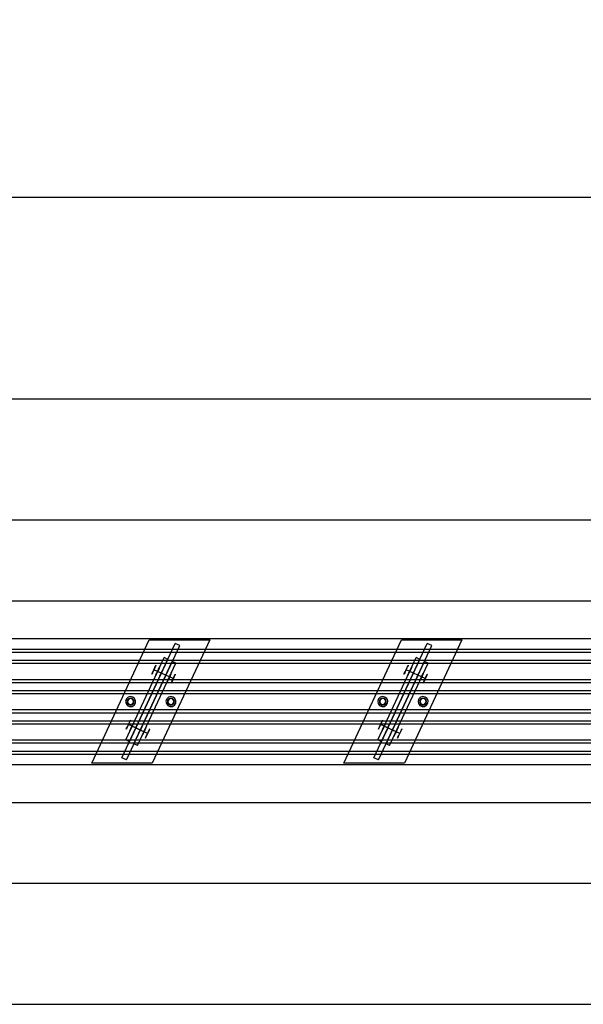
# Model space of a CAD drawing. Header units: millimetres. Extents: x 0 to 5490, y -1212 to 1798.
# Tile 10 of 14: x 2745 to 3304, y -1000 to -24. Entities that reach past the tile are written whole.
import ezdxf

# ---------------------------------------------------------------- set-up
doc = ezdxf.new("R2010")
doc.units = ezdxf.units.MM
doc.layers.add('TI-CONTEXT', color=8, linetype='Continuous')
doc.layers.add('TI-PRODUCT', color=7, linetype='Continuous')
doc.dimstyles.get("Standard").update_dxf_attribs({"dimtxt": 2.5, "dimasz": 2.5, "dimexe": 1.25, "dimexo": 0.625, "dimtad": 1, "dimtxsty": 'Standard', "dimcen": 2.5, "dimazin": 3, "dimtfac": 1, "dimtmove": 0, "dimatfit": 3, "dimarcsym": 0})

# ---------------------------------------------------------------- blocks, each defined once
blk = doc.blocks.new('_CLOSEDFILLED')
at = {"color": 0, "linetype": 'ByBlock'}
blk.add_solid([(-1, 0.164), (0, 0), (-1, -0.164)], dxfattribs=at)
blk = doc.blocks.new('*D0')
for p, q in [((0, 0), (0, -200)), ((4000, 0), (4000, -200)), ((16, -200), (1916, -200)), ((2084, -200), (3984, -200))]:
    blk.add_line(p, q)
at = {"layer": 'Defpoints'}
for p in [(0, 0), (4000, 0), (0, -200)]:
    blk.add_point(p, dxfattribs=at)
at = {"xscale": 16, "yscale": 16, "rotation": 180}
blk.add_blockref('_CLOSEDFILLED', (0, -200), dxfattribs=at)
at = {"xscale": 16, "yscale": 16}
blk.add_blockref('_CLOSEDFILLED', (4000, -200), dxfattribs=at)
at = {"insert": (2000, -200), "char_height": 28, "attachment_point": 5}
blk.add_mtext('4000 *', dxfattribs=at)

msp = doc.modelspace()

# ---------------------------------------------------------------- linework, layer by layer
at = {"layer": 'TI-CONTEXT'}
for points in [[(0, -400), (4000, -400)], [(0, -400), (4000, -400)], [(0, -520), (4000, -520)], [(0, -600), (4000, -600)], [(0, -800), (4000, -800)], [(0, -880), (4000, -880)], [(0, -1000), (4000, -1000)], [(0, -1000), (4000, -1000)]]:
    msp.add_lwpolyline(points, dxfattribs=at)
at = {"layer": 'TI-PRODUCT'}
for points in [[(0, -637.5), (4000, -637.5)], [(0, -637.5), (4000, -637.5)], [(2816.473, -761.176), (2873.527, -638.824)], [(2816.473, -761.176), (2873.527, -638.824)], [(2846.321, -755.588), (2899.148, -642.299)], [(2846.321, -755.588), (2899.148, -642.299)], [(2873.527, -638.824), (2933.527, -638.824)], [(2873.527, -638.824), (2933.527, -638.824)], [(2933.527, -638.824), (2876.473, -761.176)], [(2933.527, -638.824), (2876.473, -761.176)], [(2903.679, -644.412), (2899.148, -642.299)], [(2903.679, -644.412), (2899.148, -642.299)], [(3066.473, -761.176), (3123.527, -638.824)], [(3066.473, -761.176), (3123.527, -638.824)], [(3096.321, -755.588), (3149.148, -642.299)], [(3096.321, -755.588), (3149.148, -642.299)], [(3123.527, -638.824), (3183.527, -638.824)], [(3123.527, -638.824), (3183.527, -638.824)], [(3183.527, -638.824), (3126.473, -761.176)], [(3183.527, -638.824), (3126.473, -761.176)], [(3153.679, -644.412), (3149.148, -642.299)], [(3153.679, -644.412), (3149.148, -642.299)], [(0, -648), (4000, -648)], [(0, -651), (4000, -651)], [(2850.852, -757.701), (2903.679, -644.412)], [(2850.852, -757.701), (2903.679, -644.412)], [(3100.852, -757.701), (3153.679, -644.412)], [(3100.852, -757.701), (3153.679, -644.412)], [(0, -659), (4000, -659)], [(0, -662), (4000, -662)], [(2850.091, -738.037), (2888.127, -656.469)], [(2850.091, -738.037), (2888.127, -656.469)], [(2853.716, -739.727), (2891.752, -658.16)], [(2853.716, -739.727), (2891.752, -658.16)], [(2858.248, -741.84), (2896.284, -660.273)], [(2858.248, -741.84), (2896.284, -660.273)], [(2861.873, -743.531), (2899.909, -661.963)], [(2861.873, -743.531), (2899.909, -661.963)], [(2891.752, -658.16), (2888.127, -656.469)], [(2891.752, -658.16), (2888.127, -656.469)], [(2899.909, -661.963), (2896.284, -660.273)], [(2899.909, -661.963), (2896.284, -660.273)], [(3100.091, -738.037), (3138.127, -656.469)], [(3100.091, -738.037), (3138.127, -656.469)], [(3103.716, -739.727), (3141.752, -658.16)], [(3103.716, -739.727), (3141.752, -658.16)], [(3108.248, -741.84), (3146.284, -660.273)], [(3108.248, -741.84), (3146.284, -660.273)], [(3111.873, -743.531), (3149.909, -661.963)], [(3111.873, -743.531), (3149.909, -661.963)], [(3141.752, -658.16), (3138.127, -656.469)], [(3141.752, -658.16), (3138.127, -656.469)], [(3149.909, -661.963), (3146.284, -660.273)], [(3149.909, -661.963), (3146.284, -660.273)], [(2878.162, -668.373), (2879.144, -666.267), (2879.901, -664.644), (2880.26, -663.875), (2880.138, -664.136), (2879.564, -665.368), (2878.668, -667.289), (2877.657, -669.458), (2876.761, -671.378), (2876.187, -672.61), (2876.065, -672.872), (2876.423, -672.103), (2877.18, -670.479), (2878.162, -668.373)], [(2881.788, -670.064), (2878.162, -668.373)], [(2881.788, -670.064), (2882.77, -667.958), (2883.527, -666.334), (2883.885, -665.565), (2883.763, -665.827), (2883.189, -667.059), (2882.293, -668.979), (2881.282, -671.148), (2880.386, -673.069), (2879.812, -674.301), (2879.69, -674.562), (2880.049, -673.793), (2880.806, -672.17), (2881.788, -670.064)], [(2881.788, -670.064), (2882.587, -668.349), (2883.133, -667.178), (2883.252, -666.924), (2882.905, -667.666), (2882.204, -669.17), (2881.371, -670.957), (2880.67, -672.461), (2880.323, -673.204), (2880.442, -672.949), (2880.988, -671.779), (2881.788, -670.064)], [(2881.788, -670.064), (2882.533, -668.466), (2882.993, -667.478), (2882.993, -667.478), (2882.533, -668.466), (2881.788, -670.064), (2881.042, -671.662), (2880.582, -672.65), (2880.582, -672.65), (2881.042, -671.662), (2881.788, -670.064)], [(2885.413, -671.754), (2881.788, -670.064)], [(2893.57, -675.558), (2881.788, -670.064)], [(2885.413, -671.754), (2886.212, -670.039), (2886.758, -668.869), (2886.877, -668.614), (2886.531, -669.357), (2885.83, -670.861), (2884.996, -672.648), (2884.295, -674.152), (2883.949, -674.894), (2884.067, -674.64), (2884.613, -673.469), (2885.413, -671.754)], [(2885.413, -671.754), (2886.212, -670.039), (2886.758, -668.869), (2886.877, -668.614), (2886.531, -669.357), (2885.83, -670.861), (2884.996, -672.648), (2884.295, -674.152), (2883.949, -674.894), (2884.067, -674.64), (2884.613, -673.469), (2885.413, -671.754)], [(2889.944, -673.867), (2885.413, -671.754)], [(2889.944, -673.867), (2890.744, -672.152), (2891.29, -670.982), (2891.408, -670.728), (2891.062, -671.47), (2890.361, -672.974), (2889.528, -674.761), (2888.826, -676.265), (2888.48, -677.007), (2888.599, -676.753), (2889.145, -675.582), (2889.944, -673.867)], [(2889.944, -673.867), (2890.744, -672.152), (2891.29, -670.982), (2891.408, -670.728), (2891.062, -671.47), (2890.361, -672.974), (2889.528, -674.761), (2888.826, -676.265), (2888.48, -677.007), (2888.599, -676.753), (2889.145, -675.582), (2889.944, -673.867)], [(2893.57, -675.558), (2894.552, -673.452), (2895.309, -671.828), (2895.667, -671.059), (2895.545, -671.321), (2894.971, -672.553), (2894.075, -674.473), (2893.064, -676.642), (2892.168, -678.563), (2891.594, -679.795), (2891.472, -680.056), (2891.831, -679.287), (2892.588, -677.664), (2893.57, -675.558)], [(2893.57, -675.558), (2894.369, -673.843), (2894.915, -672.672), (2895.034, -672.418), (2894.687, -673.16), (2893.986, -674.664), (2893.153, -676.451), (2892.452, -677.955), (2892.105, -678.698), (2892.224, -678.443), (2892.77, -677.273), (2893.57, -675.558)], [(2893.57, -675.558), (2894.315, -673.96), (2894.775, -672.972), (2894.775, -672.972), (2894.315, -673.96), (2893.57, -675.558), (2892.824, -677.156), (2892.364, -678.144), (2892.364, -678.144), (2892.824, -677.156), (2893.57, -675.558)], [(2897.195, -677.248), (2898.177, -675.142), (2898.934, -673.519), (2899.292, -672.75), (2899.171, -673.011), (2898.596, -674.243), (2897.7, -676.164), (2896.689, -678.333), (2895.794, -680.253), (2895.219, -681.485), (2895.097, -681.747), (2895.456, -680.978), (2896.213, -679.354), (2897.195, -677.248)], [(3128.162, -668.373), (3129.144, -666.267), (3129.901, -664.644), (3130.26, -663.875), (3130.138, -664.136), (3129.564, -665.368), (3128.668, -667.289), (3127.657, -669.458), (3126.761, -671.378), (3126.187, -672.61), (3126.065, -672.872), (3126.423, -672.103), (3127.18, -670.479), (3128.162, -668.373)], [(3131.788, -670.064), (3128.162, -668.373)], [(3131.788, -670.064), (3132.77, -667.958), (3133.527, -666.334), (3133.885, -665.565), (3133.763, -665.827), (3133.189, -667.059), (3132.293, -668.979), (3131.282, -671.148), (3130.386, -673.069), (3129.812, -674.301), (3129.69, -674.562), (3130.049, -673.793), (3130.806, -672.17), (3131.788, -670.064)], [(3131.788, -670.064), (3132.587, -668.349), (3133.133, -667.178), (3133.252, -666.924), (3132.905, -667.666), (3132.204, -669.17), (3131.371, -670.957), (3130.67, -672.461), (3130.323, -673.204), (3130.442, -672.949), (3130.988, -671.779), (3131.788, -670.064)], [(3131.788, -670.064), (3132.533, -668.466), (3132.993, -667.478), (3132.993, -667.478), (3132.533, -668.466), (3131.788, -670.064), (3131.042, -671.662), (3130.582, -672.65), (3130.582, -672.65), (3131.042, -671.662), (3131.788, -670.064)], [(3135.413, -671.754), (3131.788, -670.064)], [(3143.57, -675.558), (3131.788, -670.064)], [(3135.413, -671.754), (3136.212, -670.039), (3136.758, -668.869), (3136.877, -668.614), (3136.531, -669.357), (3135.83, -670.861), (3134.996, -672.648), (3134.295, -674.152), (3133.949, -674.894), (3134.067, -674.64), (3134.613, -673.469), (3135.413, -671.754)], [(3135.413, -671.754), (3136.212, -670.039), (3136.758, -668.869), (3136.877, -668.614), (3136.531, -669.357), (3135.83, -670.861), (3134.996, -672.648), (3134.295, -674.152), (3133.949, -674.894), (3134.067, -674.64), (3134.613, -673.469), (3135.413, -671.754)], [(3139.944, -673.867), (3135.413, -671.754)], [(3139.944, -673.867), (3140.744, -672.152), (3141.29, -670.982), (3141.408, -670.728), (3141.062, -671.47), (3140.361, -672.974), (3139.528, -674.761), (3138.826, -676.265), (3138.48, -677.007), (3138.599, -676.753), (3139.145, -675.582), (3139.944, -673.867)], [(3139.944, -673.867), (3140.744, -672.152), (3141.29, -670.982), (3141.408, -670.728), (3141.062, -671.47), (3140.361, -672.974), (3139.528, -674.761), (3138.826, -676.265), (3138.48, -677.007), (3138.599, -676.753), (3139.145, -675.582), (3139.944, -673.867)], [(3143.57, -675.558), (3144.552, -673.452), (3145.309, -671.828), (3145.667, -671.059), (3145.545, -671.321), (3144.971, -672.553), (3144.075, -674.473), (3143.064, -676.642), (3142.168, -678.563), (3141.594, -679.795), (3141.472, -680.056), (3141.831, -679.287), (3142.588, -677.664), (3143.57, -675.558)], [(3143.57, -675.558), (3144.369, -673.843), (3144.915, -672.672), (3145.034, -672.418), (3144.687, -673.16), (3143.986, -674.664), (3143.153, -676.451), (3142.452, -677.955), (3142.105, -678.698), (3142.224, -678.443), (3142.77, -677.273), (3143.57, -675.558)], [(3143.57, -675.558), (3144.315, -673.96), (3144.775, -672.972), (3144.775, -672.972), (3144.315, -673.96), (3143.57, -675.558), (3142.824, -677.156), (3142.364, -678.144), (3142.364, -678.144), (3142.824, -677.156), (3143.57, -675.558)], [(3147.195, -677.248), (3148.177, -675.142), (3148.934, -673.519), (3149.292, -672.75), (3149.171, -673.011), (3148.596, -674.243), (3147.7, -676.164), (3146.689, -678.333), (3145.794, -680.253), (3145.219, -681.485), (3145.097, -681.747), (3145.456, -680.978), (3146.213, -679.354), (3147.195, -677.248)], [(0, -678), (4000, -678)], [(0, -681), (4000, -681)], [(2893.57, -675.558), (2889.944, -673.867)], [(2897.195, -677.248), (2893.57, -675.558)], [(3143.57, -675.558), (3139.944, -673.867)], [(3147.195, -677.248), (3143.57, -675.558)], [(0, -689), (4000, -689)], [(0, -692), (4000, -692)], [(2857.113, -695.468), (2854.765, -695.006), (2852.471, -695.687), (2850.756, -697.356), (2850.014, -699.631), (2850.413, -701.991), (2851.864, -703.894), (2854.033, -704.906), (2856.423, -704.793), (2858.488, -703.583), (2859.753, -701.551), (2859.93, -699.165), (2858.977, -696.97), (2857.113, -695.468)], [(2857.113, -695.468), (2854.765, -695.006), (2852.471, -695.687), (2850.756, -697.356), (2850.014, -699.631), (2850.413, -701.991), (2851.864, -703.894), (2854.033, -704.906), (2856.423, -704.793), (2858.488, -703.583), (2859.753, -701.551), (2859.93, -699.165), (2858.977, -696.97), (2857.113, -695.468)], [(2856.479, -696.828), (2854.529, -696.532), (2852.729, -697.337), (2851.65, -698.987), (2851.634, -700.959), (2852.687, -702.627), (2854.474, -703.46), (2856.429, -703.195), (2857.929, -701.916), (2858.5, -700.028), (2857.959, -698.131), (2856.479, -696.828)], [(2856.479, -696.828), (2854.529, -696.532), (2852.729, -697.337), (2851.65, -698.987), (2851.634, -700.959), (2852.687, -702.627), (2854.474, -703.46), (2856.429, -703.195), (2857.929, -701.916), (2858.5, -700.028), (2857.959, -698.131), (2856.479, -696.828)], [(2856.479, -696.828), (2854.529, -696.532), (2852.729, -697.337), (2851.65, -698.987), (2851.634, -700.959), (2852.687, -702.627), (2854.474, -703.46), (2856.429, -703.195), (2857.929, -701.916), (2858.5, -700.028), (2857.959, -698.131), (2856.479, -696.828)], [(2856.479, -696.828), (2854.529, -696.532), (2852.729, -697.337), (2851.65, -698.987), (2851.634, -700.959), (2852.687, -702.627), (2854.474, -703.46), (2856.429, -703.195), (2857.929, -701.916), (2858.5, -700.028), (2857.959, -698.131), (2856.479, -696.828)], [(2856.268, -697.281), (2854.428, -697.055), (2852.806, -697.954), (2852.022, -699.634), (2852.376, -701.454), (2853.732, -702.719), (2855.572, -702.945), (2857.194, -702.046), (2857.978, -700.366), (2857.624, -698.546), (2856.268, -697.281)], [(2856.268, -697.281), (2854.428, -697.055), (2852.806, -697.954), (2852.022, -699.634), (2852.376, -701.454), (2853.732, -702.719), (2855.572, -702.945), (2857.194, -702.046), (2857.978, -700.366), (2857.624, -698.546), (2856.268, -697.281)], [(2897.113, -695.468), (2894.765, -695.006), (2892.471, -695.687), (2890.756, -697.356), (2890.014, -699.631), (2890.413, -701.991), (2891.864, -703.894), (2894.033, -704.906), (2896.423, -704.793), (2898.488, -703.583), (2899.753, -701.551), (2899.93, -699.165), (2898.977, -696.97), (2897.113, -695.468)], [(2897.113, -695.468), (2894.765, -695.006), (2892.471, -695.687), (2890.756, -697.356), (2890.014, -699.631), (2890.413, -701.991), (2891.864, -703.894), (2894.033, -704.906), (2896.423, -704.793), (2898.488, -703.583), (2899.753, -701.551), (2899.93, -699.165), (2898.977, -696.97), (2897.113, -695.468)], [(2896.479, -696.828), (2894.529, -696.532), (2892.729, -697.337), (2891.65, -698.987), (2891.634, -700.959), (2892.687, -702.627), (2894.474, -703.46), (2896.429, -703.195), (2897.929, -701.916), (2898.5, -700.028), (2897.959, -698.131), (2896.479, -696.828)], [(2896.479, -696.828), (2894.529, -696.532), (2892.729, -697.337), (2891.65, -698.987), (2891.634, -700.959), (2892.687, -702.627), (2894.474, -703.46), (2896.429, -703.195), (2897.929, -701.916), (2898.5, -700.028), (2897.959, -698.131), (2896.479, -696.828)], [(2896.479, -696.828), (2894.529, -696.532), (2892.729, -697.337), (2891.65, -698.987), (2891.634, -700.959), (2892.687, -702.627), (2894.474, -703.46), (2896.429, -703.195), (2897.929, -701.916), (2898.5, -700.028), (2897.959, -698.131), (2896.479, -696.828)], [(2896.479, -696.828), (2894.529, -696.532), (2892.729, -697.337), (2891.65, -698.987), (2891.634, -700.959), (2892.687, -702.627), (2894.474, -703.46), (2896.429, -703.195), (2897.929, -701.916), (2898.5, -700.028), (2897.959, -698.131), (2896.479, -696.828)], [(2896.268, -697.281), (2894.428, -697.055), (2892.806, -697.954), (2892.022, -699.634), (2892.376, -701.454), (2893.732, -702.719), (2895.572, -702.945), (2897.194, -702.046), (2897.978, -700.366), (2897.624, -698.546), (2896.268, -697.281)], [(2896.268, -697.281), (2894.428, -697.055), (2892.806, -697.954), (2892.022, -699.634), (2892.376, -701.454), (2893.732, -702.719), (2895.572, -702.945), (2897.194, -702.046), (2897.978, -700.366), (2897.624, -698.546), (2896.268, -697.281)], [(3107.113, -695.468), (3104.765, -695.006), (3102.471, -695.687), (3100.756, -697.356), (3100.014, -699.631), (3100.413, -701.991), (3101.864, -703.894), (3104.033, -704.906), (3106.423, -704.793), (3108.488, -703.583), (3109.753, -701.551), (3109.93, -699.165), (3108.977, -696.97), (3107.113, -695.468)], [(3107.113, -695.468), (3104.765, -695.006), (3102.471, -695.687), (3100.756, -697.356), (3100.014, -699.631), (3100.413, -701.991), (3101.864, -703.894), (3104.033, -704.906), (3106.423, -704.793), (3108.488, -703.583), (3109.753, -701.551), (3109.93, -699.165), (3108.977, -696.97), (3107.113, -695.468)], [(3106.479, -696.828), (3104.529, -696.532), (3102.729, -697.337), (3101.65, -698.987), (3101.634, -700.959), (3102.687, -702.627), (3104.474, -703.46), (3106.429, -703.195), (3107.929, -701.916), (3108.5, -700.028), (3107.959, -698.131), (3106.479, -696.828)], [(3106.479, -696.828), (3104.529, -696.532), (3102.729, -697.337), (3101.65, -698.987), (3101.634, -700.959), (3102.687, -702.627), (3104.474, -703.46), (3106.429, -703.195), (3107.929, -701.916), (3108.5, -700.028), (3107.959, -698.131), (3106.479, -696.828)], [(3106.479, -696.828), (3104.529, -696.532), (3102.729, -697.337), (3101.65, -698.987), (3101.634, -700.959), (3102.687, -702.627), (3104.474, -703.46), (3106.429, -703.195), (3107.929, -701.916), (3108.5, -700.028), (3107.959, -698.131), (3106.479, -696.828)], [(3106.479, -696.828), (3104.529, -696.532), (3102.729, -697.337), (3101.65, -698.987), (3101.634, -700.959), (3102.687, -702.627), (3104.474, -703.46), (3106.429, -703.195), (3107.929, -701.916), (3108.5, -700.028), (3107.959, -698.131), (3106.479, -696.828)], [(3106.268, -697.281), (3104.428, -697.055), (3102.806, -697.954), (3102.022, -699.634), (3102.376, -701.454), (3103.732, -702.719), (3105.572, -702.945), (3107.194, -702.046), (3107.978, -700.366), (3107.624, -698.546), (3106.268, -697.281)], [(3106.268, -697.281), (3104.428, -697.055), (3102.806, -697.954), (3102.022, -699.634), (3102.376, -701.454), (3103.732, -702.719), (3105.572, -702.945), (3107.194, -702.046), (3107.978, -700.366), (3107.624, -698.546), (3106.268, -697.281)], [(3147.113, -695.468), (3144.765, -695.006), (3142.471, -695.687), (3140.756, -697.356), (3140.014, -699.631), (3140.413, -701.991), (3141.864, -703.894), (3144.033, -704.906), (3146.423, -704.793), (3148.488, -703.583), (3149.753, -701.551), (3149.93, -699.165), (3148.977, -696.97), (3147.113, -695.468)], [(3147.113, -695.468), (3144.765, -695.006), (3142.471, -695.687), (3140.756, -697.356), (3140.014, -699.631), (3140.413, -701.991), (3141.864, -703.894), (3144.033, -704.906), (3146.423, -704.793), (3148.488, -703.583), (3149.753, -701.551), (3149.93, -699.165), (3148.977, -696.97), (3147.113, -695.468)], [(3146.479, -696.828), (3144.529, -696.532), (3142.729, -697.337), (3141.65, -698.987), (3141.634, -700.959), (3142.687, -702.627), (3144.474, -703.46), (3146.429, -703.195), (3147.929, -701.916), (3148.5, -700.028), (3147.959, -698.131), (3146.479, -696.828)], [(3146.479, -696.828), (3144.529, -696.532), (3142.729, -697.337), (3141.65, -698.987), (3141.634, -700.959), (3142.687, -702.627), (3144.474, -703.46), (3146.429, -703.195), (3147.929, -701.916), (3148.5, -700.028), (3147.959, -698.131), (3146.479, -696.828)], [(3146.479, -696.828), (3144.529, -696.532), (3142.729, -697.337), (3141.65, -698.987), (3141.634, -700.959), (3142.687, -702.627), (3144.474, -703.46), (3146.429, -703.195), (3147.929, -701.916), (3148.5, -700.028), (3147.959, -698.131), (3146.479, -696.828)], [(3146.479, -696.828), (3144.529, -696.532), (3142.729, -697.337), (3141.65, -698.987), (3141.634, -700.959), (3142.687, -702.627), (3144.474, -703.46), (3146.429, -703.195), (3147.929, -701.916), (3148.5, -700.028), (3147.959, -698.131), (3146.479, -696.828)], [(3146.268, -697.281), (3144.428, -697.055), (3142.806, -697.954), (3142.022, -699.634), (3142.376, -701.454), (3143.732, -702.719), (3145.572, -702.945), (3147.194, -702.046), (3147.978, -700.366), (3147.624, -698.546), (3146.268, -697.281)], [(3146.268, -697.281), (3144.428, -697.055), (3142.806, -697.954), (3142.022, -699.634), (3142.376, -701.454), (3143.732, -702.719), (3145.572, -702.945), (3147.194, -702.046), (3147.978, -700.366), (3147.624, -698.546), (3146.268, -697.281)], [(0, -708), (4000, -708)], [(0, -711), (4000, -711)], [(0, -719), (4000, -719)], [(0, -722), (4000, -722)], [(2852.805, -722.752), (2853.787, -720.646), (2854.544, -719.022), (2854.903, -718.253), (2854.781, -718.515), (2854.206, -719.747), (2853.311, -721.667), (2852.3, -723.836), (2851.404, -725.757), (2850.829, -726.989), (2850.708, -727.25), (2851.066, -726.481), (2851.823, -724.858), (2852.805, -722.752)], [(2856.43, -724.442), (2857.412, -722.336), (2858.169, -720.713), (2858.528, -719.944), (2858.406, -720.205), (2857.832, -721.437), (2856.936, -723.358), (2855.925, -725.527), (2855.029, -727.447), (2854.455, -728.679), (2854.333, -728.941), (2854.691, -728.172), (2855.448, -726.548), (2856.43, -724.442)], [(2856.43, -724.442), (2857.23, -722.727), (2857.776, -721.557), (2857.895, -721.302), (2857.548, -722.045), (2856.847, -723.549), (2856.014, -725.336), (2855.313, -726.84), (2854.966, -727.582), (2855.085, -727.328), (2855.631, -726.157), (2856.43, -724.442)], [(2856.43, -724.442), (2857.176, -722.844), (2857.636, -721.856), (2857.636, -721.856), (2857.176, -722.844), (2856.43, -724.442), (2855.685, -726.04), (2855.225, -727.028), (2855.225, -727.028), (2855.685, -726.04), (2856.43, -724.442)], [(3102.805, -722.752), (3103.787, -720.646), (3104.544, -719.022), (3104.903, -718.253), (3104.781, -718.515), (3104.206, -719.747), (3103.311, -721.667), (3102.3, -723.836), (3101.404, -725.757), (3100.829, -726.989), (3100.708, -727.25), (3101.066, -726.481), (3101.823, -724.858), (3102.805, -722.752)], [(3106.43, -724.442), (3107.412, -722.336), (3108.169, -720.713), (3108.528, -719.944), (3108.406, -720.205), (3107.832, -721.437), (3106.936, -723.358), (3105.925, -725.527), (3105.029, -727.447), (3104.455, -728.679), (3104.333, -728.941), (3104.691, -728.172), (3105.448, -726.548), (3106.43, -724.442)], [(3106.43, -724.442), (3107.23, -722.727), (3107.776, -721.557), (3107.895, -721.302), (3107.548, -722.045), (3106.847, -723.549), (3106.014, -725.336), (3105.313, -726.84), (3104.966, -727.582), (3105.085, -727.328), (3105.631, -726.157), (3106.43, -724.442)], [(3106.43, -724.442), (3107.176, -722.844), (3107.636, -721.856), (3107.636, -721.856), (3107.176, -722.844), (3106.43, -724.442), (3105.685, -726.04), (3105.225, -727.028), (3105.225, -727.028), (3105.685, -726.04), (3106.43, -724.442)], [(2856.43, -724.442), (2852.805, -722.752)], [(2860.056, -726.133), (2856.43, -724.442)], [(2868.212, -729.936), (2856.43, -724.442)], [(2860.056, -726.133), (2860.855, -724.418), (2861.401, -723.247), (2861.52, -722.993), (2861.174, -723.735), (2860.472, -725.239), (2859.639, -727.026), (2858.938, -728.53), (2858.592, -729.272), (2858.71, -729.018), (2859.256, -727.848), (2860.056, -726.133)], [(2860.056, -726.133), (2860.855, -724.418), (2861.401, -723.247), (2861.52, -722.993), (2861.174, -723.735), (2860.472, -725.239), (2859.639, -727.026), (2858.938, -728.53), (2858.592, -729.272), (2858.71, -729.018), (2859.256, -727.848), (2860.056, -726.133)], [(2864.587, -728.246), (2860.056, -726.133)], [(2864.587, -728.246), (2865.387, -726.531), (2865.933, -725.36), (2866.051, -725.106), (2865.705, -725.848), (2865.004, -727.352), (2864.17, -729.139), (2863.469, -730.643), (2863.123, -731.386), (2863.242, -731.131), (2863.788, -729.961), (2864.587, -728.246)], [(2864.587, -728.246), (2865.387, -726.531), (2865.933, -725.36), (2866.051, -725.106), (2865.705, -725.848), (2865.004, -727.352), (2864.17, -729.139), (2863.469, -730.643), (2863.123, -731.386), (2863.242, -731.131), (2863.788, -729.961), (2864.587, -728.246)], [(2868.212, -729.936), (2864.587, -728.246)], [(2868.212, -729.936), (2869.194, -727.83), (2869.951, -726.207), (2870.31, -725.438), (2870.188, -725.699), (2869.614, -726.931), (2868.718, -728.852), (2867.707, -731.021), (2866.811, -732.941), (2866.237, -734.173), (2866.115, -734.435), (2866.473, -733.666), (2867.23, -732.042), (2868.212, -729.936)], [(2868.212, -729.936), (2869.012, -728.221), (2869.558, -727.051), (2869.677, -726.796), (2869.33, -727.539), (2868.629, -729.043), (2867.796, -730.83), (2867.095, -732.334), (2866.748, -733.076), (2866.867, -732.822), (2867.413, -731.651), (2868.212, -729.936)], [(2868.212, -729.936), (2868.958, -728.338), (2869.418, -727.35), (2869.418, -727.35), (2868.958, -728.338), (2868.212, -729.936), (2867.467, -731.534), (2867.007, -732.522), (2867.007, -732.522), (2867.467, -731.534), (2868.212, -729.936)], [(2871.838, -731.627), (2868.212, -729.936)], [(2871.838, -731.627), (2872.82, -729.521), (2873.577, -727.897), (2873.935, -727.128), (2873.813, -727.39), (2873.239, -728.622), (2872.343, -730.542), (2871.332, -732.711), (2870.436, -734.632), (2869.862, -735.864), (2869.74, -736.125), (2870.099, -735.356), (2870.856, -733.733), (2871.838, -731.627)], [(3106.43, -724.442), (3102.805, -722.752)], [(3110.056, -726.133), (3106.43, -724.442)], [(3118.212, -729.936), (3106.43, -724.442)], [(3110.056, -726.133), (3110.855, -724.418), (3111.401, -723.247), (3111.52, -722.993), (3111.174, -723.735), (3110.472, -725.239), (3109.639, -727.026), (3108.938, -728.53), (3108.592, -729.272), (3108.71, -729.018), (3109.256, -727.848), (3110.056, -726.133)], [(3110.056, -726.133), (3110.855, -724.418), (3111.401, -723.247), (3111.52, -722.993), (3111.174, -723.735), (3110.472, -725.239), (3109.639, -727.026), (3108.938, -728.53), (3108.592, -729.272), (3108.71, -729.018), (3109.256, -727.848), (3110.056, -726.133)], [(3114.587, -728.246), (3110.056, -726.133)], [(3114.587, -728.246), (3115.387, -726.531), (3115.933, -725.36), (3116.051, -725.106), (3115.705, -725.848), (3115.004, -727.352), (3114.17, -729.139), (3113.469, -730.643), (3113.123, -731.386), (3113.242, -731.131), (3113.788, -729.961), (3114.587, -728.246)], [(3114.587, -728.246), (3115.387, -726.531), (3115.933, -725.36), (3116.051, -725.106), (3115.705, -725.848), (3115.004, -727.352), (3114.17, -729.139), (3113.469, -730.643), (3113.123, -731.386), (3113.242, -731.131), (3113.788, -729.961), (3114.587, -728.246)], [(3118.212, -729.936), (3114.587, -728.246)], [(3118.212, -729.936), (3119.194, -727.83), (3119.951, -726.207), (3120.31, -725.438), (3120.188, -725.699), (3119.614, -726.931), (3118.718, -728.852), (3117.707, -731.021), (3116.811, -732.941), (3116.237, -734.173), (3116.115, -734.435), (3116.473, -733.666), (3117.23, -732.042), (3118.212, -729.936)], [(3118.212, -729.936), (3119.012, -728.221), (3119.558, -727.051), (3119.677, -726.796), (3119.33, -727.539), (3118.629, -729.043), (3117.796, -730.83), (3117.095, -732.334), (3116.748, -733.076), (3116.867, -732.822), (3117.413, -731.651), (3118.212, -729.936)], [(3118.212, -729.936), (3118.958, -728.338), (3119.418, -727.35), (3119.418, -727.35), (3118.958, -728.338), (3118.212, -729.936), (3117.467, -731.534), (3117.007, -732.522), (3117.007, -732.522), (3117.467, -731.534), (3118.212, -729.936)], [(3121.838, -731.627), (3118.212, -729.936)], [(3121.838, -731.627), (3122.82, -729.521), (3123.577, -727.897), (3123.935, -727.128), (3123.813, -727.39), (3123.239, -728.622), (3122.343, -730.542), (3121.332, -732.711), (3120.436, -734.632), (3119.862, -735.864), (3119.74, -736.125), (3120.099, -735.356), (3120.856, -733.733), (3121.838, -731.627)], [(0, -738), (4000, -738)], [(0, -741), (4000, -741)], [(2853.716, -739.727), (2850.091, -738.037)], [(2853.716, -739.727), (2850.091, -738.037)], [(3103.716, -739.727), (3100.091, -738.037)], [(3103.716, -739.727), (3100.091, -738.037)], [(0, -749), (4000, -749)], [(2861.873, -743.531), (2858.248, -741.84)], [(2861.873, -743.531), (2858.248, -741.84)], [(3111.873, -743.531), (3108.248, -741.84)], [(3111.873, -743.531), (3108.248, -741.84)], [(0, -752), (4000, -752)], [(2850.852, -757.701), (2846.321, -755.588)], [(2850.852, -757.701), (2846.321, -755.588)], [(3100.852, -757.701), (3096.321, -755.588)], [(3100.852, -757.701), (3096.321, -755.588)], [(0, -762.5), (4000, -762.5)], [(0, -762.5), (4000, -762.5)], [(2876.473, -761.176), (2816.473, -761.176)], [(2876.473, -761.176), (2816.473, -761.176)], [(3126.473, -761.176), (3066.473, -761.176)], [(3126.473, -761.176), (3066.473, -761.176)]]:
    msp.add_lwpolyline(points, dxfattribs=at)

# ---------------------------------------------------------------- dimensions: what is measured, and where the dimension line sits
dim = msp.add_linear_dim(base=(0, -200), p1=(0, 0), p2=(4000, 0), text='<> *', dimstyle='Standard', override={"dimtxt": 28, "dimasz": 16, "dimgap": 10})
dim.commit()
dim.dimension.update_dxf_attribs({"geometry": '*D0', "text_midpoint": (2000, -200)})

doc.saveas('drawing.dxf')
